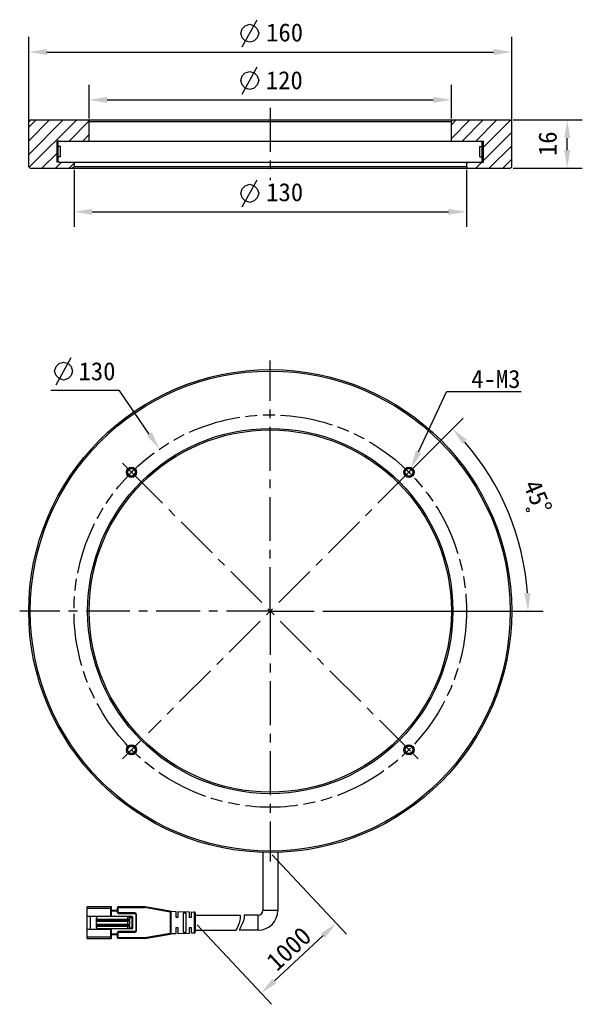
# Model space of a CAD drawing. Header units: millimetres. Extents: x 646 to 739, y 97 to 260.
import ezdxf

# ---------------------------------------------------------------- set-up
doc = ezdxf.new("R2010")
doc.units = ezdxf.units.MM
doc.header["$LTSCALE"] = 19.36
doc.header["$PDMODE"] = 3
doc.header["$PDSIZE"] = 8
doc.linetypes.add('CENTER', pattern=[0.6, 0.375, -0.075, 0.075, -0.075])
doc.linetypes.add('PHANTOM', pattern=[0.8, 0.45, -0.05, 0.1, -0.05, 0.1, -0.05])
doc.layers.get('0').update_dxf_attribs({"linetype": 'CONTINUOUS'})
doc.layers.get('Defpoints').update_dxf_attribs({"linetype": 'CONTINUOUS'})
for name, color, linetype in [('00_COMPONENTS', 7, 'CONTINUOUS'), ('03_ALL_AXES', 7, 'CONTINUOUS'), ('07_ALL_HOLES', 7, 'CONTINUOUS'), ('50_ALL_DETAILS', 7, 'CONTINUOUS'), ('51__DRAFT_DIMS', 7, 'CONTINUOUS')]:
    doc.layers.add(name, color=color, linetype=linetype)
doc.styles.get("Standard").update_dxf_attribs({"font": 'simfang.ttf'})
doc.dimstyles.new('DIMSTYLE_1', dxfattribs={"dimtxt": 3, "dimasz": 3, "dimexe": 2.5, "dimexo": 0.5, "dimgap": 0.75, "dimtad": 1, "dimlfac": 2, "dimdsep": 46, "dimtxsty": 'STANDARD', "dimblk": '_FILLED', "dimblk1": '_FILLED', "dimblk2": '_FILLED', "dimcen": 0.09, "dimclrt": 3, "dimazin": 2, "dimtp": 0.5, "dimtm": 0.5, "dimtfac": 1, "dimtofl": 0, "dimtmove": 0, "dimatfit": 3, "dimldrblk": '_FILLED', "dimfxl": 1, "dimtolj": 1, "dimarcsym": 0})
doc.dimstyles.new('DIMSTYLE_2', dxfattribs={"dimtxt": 3, "dimasz": 3, "dimexe": 2.5, "dimexo": 0.5, "dimgap": 0.75, "dimtad": 1, "dimlfac": 2, "dimdsep": 46, "dimtxsty": 'STANDARD', "dimblk": '_FILLED', "dimblk1": '_FILLED', "dimblk2": '_FILLED', "dimcen": 0.09, "dimclrt": 3, "dimazin": 2, "dimtp": 0.3, "dimtm": 0.3, "dimtfac": 1, "dimtofl": 0, "dimtmove": 0, "dimatfit": 3, "dimldrblk": '_FILLED', "dimfxl": 1, "dimtolj": 1, "dimarcsym": 0})
doc.dimstyles.new('DIMSTYLE_3', dxfattribs={"dimtxt": 3, "dimasz": 3, "dimexe": 2.5, "dimexo": 0.5, "dimgap": 0.75, "dimtad": 1, "dimlfac": 2, "dimdsep": 46, "dimtxsty": 'STANDARD', "dimblk": '_FILLED', "dimblk1": '_FILLED', "dimblk2": '_FILLED', "dimcen": 0.09, "dimclrt": 3, "dimazin": 2, "dimtp": 0.2, "dimtm": 0.2, "dimtfac": 1, "dimtofl": 0, "dimtmove": 0, "dimatfit": 3, "dimldrblk": '_FILLED', "dimfxl": 1, "dimtolj": 1, "dimarcsym": 0})
doc.dimstyles.new('DIMSTYLE_4', dxfattribs={"dimtxt": 3, "dimasz": 3, "dimexe": 2.5, "dimexo": 0.5, "dimtad": 1, "dimlfac": 2, "dimdsep": 46, "dimtxsty": 'STANDARD', "dimblk": '_FILLED', "dimblk1": '_FILLED', "dimblk2": '_FILLED', "dimcen": 0.09, "dimclrt": 3, "dimazin": 2, "dimtp": 0.1, "dimtm": 0.1, "dimtfac": 1, "dimtofl": 0, "dimtmove": 0, "dimatfit": 1, "dimldrblk": '_FILLED', "dimfxl": 1, "dimtolj": 1, "dimarcsym": 0})
doc.dimstyles.new('DIMSTYLE_5', dxfattribs={"dimtxt": 3, "dimasz": 3, "dimexe": 2.5, "dimexo": 0.5, "dimgap": 3, "dimtad": 1, "dimdec": 1, "dimlfac": 2, "dimdsep": 46, "dimtxsty": 'STANDARD', "dimblk": '_FILLED', "dimblk1": '_FILLED', "dimblk2": '_FILLED', "dimcen": 0.09, "dimclrt": 3, "dimazin": 2, "dimtp": 0.5, "dimtm": 0.5, "dimtfac": 1, "dimtdec": -1, "dimtofl": 0, "dimtmove": 0, "dimatfit": 3, "dimldrblk": '_FILLED', "dimfxl": 1, "dimtolj": 1, "dimarcsym": 0})
doc.dimstyles.new('DIMSTYLE_6', dxfattribs={"dimtxt": 3, "dimasz": 3, "dimexe": 2.5, "dimexo": 0.5, "dimtad": 1, "dimlfac": 2, "dimdsep": 46, "dimtxsty": 'STANDARD', "dimblk": '_FILLED', "dimblk1": '_FILLED', "dimblk2": '_FILLED', "dimcen": 0.09, "dimclrt": 3, "dimazin": 2, "dimtp": 0.01, "dimtm": 0.01, "dimtfac": 1, "dimtofl": 0, "dimtmove": 0, "dimatfit": 1, "dimldrblk": '_FILLED', "dimfxl": 1, "dimtolj": 1, "dimarcsym": 0})

# ---------------------------------------------------------------- blocks, each defined once
blk = doc.blocks.new('_FILLED')
at = {"color": 0, "linetype": 'ByBlock'}
blk.add_solid([(0, 0), (-1, 0.167), (-1, -0.167)], dxfattribs=at)
blk = doc.blocks.new('*D148')
at = {"layer": '51__DRAFT_DIMS', "color": 0, "lineweight": -2}
for p, q in [((647.41, 242.87), (647.41, 257.12)), ((727.41, 242.87), (727.41, 257.12)), ((650.41, 254.62), (724.41, 254.62))]:
    blk.add_line(p, q, dxfattribs=at)
at = {"layer": 'Defpoints', "color": 0}
for p in [(727.41, 254.62), (647.41, 242.37), (727.41, 242.37)]:
    blk.add_point(p, dxfattribs=at)
at = {"layer": '51__DRAFT_DIMS', "color": 0, "linetype": 'ByBlock', "lineweight": -2, "xscale": 3, "yscale": 3, "zscale": 3, "rotation": 180}
blk.add_blockref('_FILLED', (647.41, 254.62), dxfattribs=at)
at = {"layer": '51__DRAFT_DIMS', "color": 0, "linetype": 'ByBlock', "lineweight": -2, "xscale": 3, "yscale": 3, "zscale": 3}
blk.add_blockref('_FILLED', (727.41, 254.62), dxfattribs=at)
at = {"layer": '51__DRAFT_DIMS', "color": 3, "insert": (689.79, 259.37), "char_height": 3, "attachment_point": 2, "line_spacing_factor": 0.9}
blk.add_mtext('\\A1;160{}{{\\H0.7x;}{}}', dxfattribs=at)
blk = doc.blocks.new('*D147')
at = {"layer": '51__DRAFT_DIMS', "color": 0, "lineweight": -2}
for p, q in [((657.41, 243.62), (657.41, 249.2)), ((717.41, 243.62), (717.41, 249.2)), ((660.41, 246.7), (714.41, 246.7))]:
    blk.add_line(p, q, dxfattribs=at)
at = {"layer": 'Defpoints', "color": 0}
for p in [(717.41, 246.7), (657.41, 243.12), (717.41, 243.12)]:
    blk.add_point(p, dxfattribs=at)
at = {"layer": '51__DRAFT_DIMS', "color": 0, "linetype": 'ByBlock', "lineweight": -2, "xscale": 3, "yscale": 3, "zscale": 3, "rotation": 180}
blk.add_blockref('_FILLED', (657.41, 246.7), dxfattribs=at)
at = {"layer": '51__DRAFT_DIMS', "color": 0, "linetype": 'ByBlock', "lineweight": -2, "xscale": 3, "yscale": 3, "zscale": 3}
blk.add_blockref('_FILLED', (717.41, 246.7), dxfattribs=at)
at = {"layer": '51__DRAFT_DIMS', "color": 3, "insert": (689.74, 251.45), "char_height": 3, "attachment_point": 2, "line_spacing_factor": 0.9}
blk.add_mtext('\\A1;120{}{{\\H0.7x;}{}}', dxfattribs=at)
blk = doc.blocks.new('*D145')
at = {"layer": '51__DRAFT_DIMS', "color": 0, "lineweight": -2}
for p, q in [((654.91, 235.12), (654.91, 225.66)), ((719.91, 235.12), (719.91, 225.66)), ((657.91, 228.16), (716.91, 228.16))]:
    blk.add_line(p, q, dxfattribs=at)
at = {"layer": 'Defpoints', "color": 0}
for p in [(654.91, 235.62), (719.91, 235.62), (719.91, 228.16)]:
    blk.add_point(p, dxfattribs=at)
at = {"layer": '51__DRAFT_DIMS', "color": 0, "linetype": 'ByBlock', "lineweight": -2, "xscale": 3, "yscale": 3, "zscale": 3, "rotation": 180}
blk.add_blockref('_FILLED', (654.91, 228.16), dxfattribs=at)
at = {"layer": '51__DRAFT_DIMS', "color": 0, "linetype": 'ByBlock', "lineweight": -2, "xscale": 3, "yscale": 3, "zscale": 3}
blk.add_blockref('_FILLED', (719.91, 228.16), dxfattribs=at)
at = {"layer": '51__DRAFT_DIMS', "color": 3, "insert": (689.8, 232.91), "char_height": 3, "attachment_point": 2, "line_spacing_factor": 0.9}
blk.add_mtext('\\A1;130{}{{\\H0.7x;}{}}', dxfattribs=at)
blk = doc.blocks.new('*D92')
at = {"layer": '51__DRAFT_DIMS', "color": 0, "lineweight": -2}
for p, q in [((727.66, 243.37), (739.1, 243.37)), ((736.6, 238.37), (736.6, 240.37)), ((727.66, 235.37), (739.1, 235.37))]:
    blk.add_line(p, q, dxfattribs=at)
at = {"layer": 'Defpoints', "color": 0}
for p in [(727.16, 243.37), (736.6, 243.37), (727.16, 235.37)]:
    blk.add_point(p, dxfattribs=at)
at = {"layer": '51__DRAFT_DIMS', "color": 0, "linetype": 'ByBlock', "lineweight": -2, "xscale": 3, "yscale": 3, "zscale": 3}
for p, rotation in [((736.6, 243.37), 90), ((736.6, 235.37), 270)]:
    blk.add_blockref('_FILLED', p, dxfattribs=dict(at, rotation=rotation))
at = {"layer": '51__DRAFT_DIMS', "color": 3, "insert": (731.85, 239.43), "char_height": 3, "attachment_point": 2, "rotation": 90, "line_spacing_factor": 0.9}
blk.add_mtext('\\A1;16', dxfattribs=at)
blk = doc.blocks.new('*D93')
at = {"layer": '51__DRAFT_DIMS', "color": 0, "lineweight": -2}
for p, q in [((710.75, 185.36), (719.37, 193.99)), ((697.5, 162.02), (732.61, 162.02))]:
    blk.add_line(p, q, dxfattribs=at)
blk.add_arc((687.41, 162.02), 42.7, 4.0263, 40.9737, dxfattribs=at)
at = {"layer": 'Defpoints', "color": 0}
for p in [(710.09, 184.7), (710.39, 185.01), (728.66, 173.08), (696.58, 162.02), (697, 162.02)]:
    blk.add_point(p, dxfattribs=at)
at = {"layer": '51__DRAFT_DIMS', "color": 0, "linetype": 'ByBlock', "lineweight": -2, "xscale": 3, "yscale": 3, "zscale": 3}
for p, rotation in [((717.6, 192.22), 132.9868483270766), ((730.11, 162.02), 272.013151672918)]:
    blk.add_blockref('_FILLED', p, dxfattribs=dict(at, rotation=rotation))
at = {"layer": '51__DRAFT_DIMS', "color": 3, "insert": (733.11, 181.55), "char_height": 3, "attachment_point": 2, "rotation": 293.1373, "line_spacing_factor": 0.9}
blk.add_mtext('\\A1;45%%d', dxfattribs=at)
blk = doc.blocks.new('*D146')
at = {"color": 0, "lineweight": -2}
for p in [(651.05, 198.63), (667.38, 191.34)]:
    blk.add_line(p, (662.4, 198.63), dxfattribs=at)
at = {"color": 0}
for p, q in [((687.32, 162.02), (687.5, 162.02)), ((687.41, 161.93), (687.41, 162.11))]:
    blk.add_line(p, q, dxfattribs=at)
at = {"layer": 'Defpoints', "color": 0}
for p in [(669.08, 188.86), (705.75, 135.19)]:
    blk.add_point(p, dxfattribs=at)
at = {"color": 0, "linetype": 'ByBlock', "lineweight": -2, "xscale": 3, "yscale": 3, "zscale": 3, "rotation": 304.3419480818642}
blk.add_blockref('_FILLED', (669.08, 188.86), dxfattribs=at)
at = {"color": 3, "insert": (661.78, 203.25), "char_height": 3, "attachment_point": 3, "line_spacing_factor": 0.9}
blk.add_mtext('\\A1;  130{}{{\\H0.7x;}{}}', dxfattribs=at)
blk = doc.blocks.new('*D151')
at = {"layer": '51__DRAFT_DIMS', "color": 0, "lineweight": -2}
for p in [(711.98, 188.4), (728.96, 198.31)]:
    blk.add_line(p, (716.63, 198.31), dxfattribs=at)
at = {"layer": '51__DRAFT_DIMS', "color": 0}
for p, q in [((710.3, 185.01), (710.48, 185.01)), ((710.39, 184.92), (710.39, 185.1))]:
    blk.add_line(p, q, dxfattribs=at)
at = {"layer": 'Defpoints', "color": 0}
for p in [(710.07, 184.33), (710.71, 185.68)]:
    blk.add_point(p, dxfattribs=at)
at = {"layer": '51__DRAFT_DIMS', "color": 0, "linetype": 'ByBlock', "lineweight": -2, "xscale": 3, "yscale": 3, "zscale": 3, "rotation": 244.8713886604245}
blk.add_blockref('_FILLED', (710.71, 185.68), dxfattribs=at)
at = {"layer": '51__DRAFT_DIMS', "color": 3, "insert": (724.78, 200.45), "char_height": 3, "attachment_point": 5}
blk.add_mtext('\\A1;4-M3{}{{\\H0.7x;}{}}', dxfattribs=at)
blk = doc.blocks.new('*D96')
at = {"layer": '51__DRAFT_DIMS', "color": 0, "lineweight": -2}
for p, q in [((687.75, 121.66), (700.04, 108.49)), ((675.32, 110.06), (687.61, 96.89)), ((688.1, 100.76), (696.15, 108.27))]:
    blk.add_line(p, q, dxfattribs=at)
at = {"layer": 'Defpoints', "color": 0}
for p in [(687.41, 122.02), (674.98, 110.42), (698.34, 110.32)]:
    blk.add_point(p, dxfattribs=at)
at = {"layer": '51__DRAFT_DIMS', "color": 0, "linetype": 'ByBlock', "lineweight": -2, "xscale": 3, "yscale": 3, "zscale": 3}
for p, rotation in [((698.34, 110.32), 43.0300436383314), ((685.91, 98.72), 223.0300436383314)]:
    blk.add_blockref('_FILLED', p, dxfattribs=dict(at, rotation=rotation))
at = {"layer": '51__DRAFT_DIMS', "color": 3, "insert": (690.49, 106.09), "char_height": 3, "attachment_point": 5, "rotation": 43.03}
blk.add_mtext('\\A1;1000{}{{\\H0.7x;}{}}', dxfattribs=at)

msp = doc.modelspace()

# ---------------------------------------------------------------- hatches: boundary and pattern name
h = msp.add_hatch()
h.set_pattern_fill('ANSI31', color=256, scale=0.5)
h.set_pattern_definition([(45, (601.787, 115.7176), (-1.122532, 1.122532), [])])
h.paths.add_polyline_path([(652.110933, 236.371322), (652.110933, 239.871322), (652.310933, 239.871322), (652.510933, 239.871322), (657.410933, 239.871322), (657.410933, 243.121322), (657.160933, 243.371322), (647.660933, 243.371322), (647.410933, 243.121322), (647.410933, 235.621322), (647.660933, 235.371322), (654.660933, 235.371322), (654.910933, 235.621322), (654.910933, 236.371322), (652.510933, 236.371322), (652.310933, 236.371322)])
h.paths.add_polyline_path([(717.410933, 243.121322), (717.410933, 239.871322), (722.310933, 239.871322), (722.510933, 239.871322), (722.710933, 239.871322), (722.710933, 236.371322), (722.510933, 236.371322), (722.310933, 236.371322), (719.910933, 236.371322), (719.910933, 235.621322), (720.160933, 235.371322), (727.160933, 235.371322), (727.410933, 235.621322), (727.410933, 243.121322), (727.160933, 243.371322), (717.660933, 243.371322)])

# ---------------------------------------------------------------- linework, layer by layer
for p, q in [((652.310933, 239.871322), (652.110933, 239.871322)), ((652.510933, 239.871322), (652.310933, 239.871322)), ((722.310933, 239.871322), (722.510933, 239.871322)), ((722.510933, 239.871322), (722.710933, 239.871322)), ((652.688433, 238.996322), (652.310933, 238.996322)), ((722.133432, 238.996322), (722.510933, 238.996322)), ((652.688433, 237.246322), (652.310933, 237.246322)), ((722.133432, 237.246322), (722.510933, 237.246322)), ((652.310933, 236.371322), (652.110933, 236.371322)), ((652.510933, 236.371322), (652.310933, 236.371322)), ((722.310933, 236.371322), (722.510933, 236.371322)), ((722.510933, 236.371322), (722.710933, 236.371322))]:
    msp.add_line(p, q)
at = {"layer": '00_COMPONENTS', "color": 7}
for p, q in [((647.660933, 243.371322), (647.410933, 243.121322)), ((647.410933, 235.621322), (647.410933, 243.121322)), ((647.660933, 243.371322), (727.160933, 243.371322)), ((657.410933, 243.121322), (657.160933, 243.371322)), ((657.410933, 239.871322), (657.410933, 243.121322)), ((657.410933, 243.121322), (717.410933, 243.121322)), ((717.410933, 243.121322), (717.660933, 243.371322)), ((717.410933, 239.871322), (717.410933, 243.121322)), ((727.160933, 243.371322), (727.410933, 243.121322)), ((727.410933, 235.621322), (727.410933, 243.121322)), ((652.110933, 236.371322), (652.110933, 239.871322)), ((652.310933, 236.371322), (652.310933, 239.871322)), ((652.510933, 239.871322), (722.310933, 239.871322)), ((722.510933, 236.371322), (722.510933, 239.871322)), ((722.710933, 236.371322), (722.710933, 239.871322)), ((652.688433, 237.246322), (652.688433, 238.996322)), ((722.133432, 237.246322), (722.133432, 238.996322)), ((647.660933, 235.371322), (647.410933, 235.621322)), ((647.660933, 235.371322), (727.160933, 235.371322)), ((652.510933, 236.371322), (722.310933, 236.371322)), ((654.910933, 235.621322), (654.660933, 235.371322)), ((654.910933, 236.371322), (654.910933, 235.621322)), ((719.910933, 235.621322), (654.910933, 235.621322)), ((719.910933, 236.371322), (719.910933, 235.621322)), ((719.910933, 235.621322), (720.160933, 235.371322)), ((727.160933, 235.371322), (727.410933, 235.621322)), ((686.160933, 122.046308), (686.160933, 112.421075)), ((688.660933, 122.045529), (688.660933, 112.421075)), ((657.08106, 107.796075), (657.08106, 113.046075)), ((661.03106, 113.046075), (657.08106, 113.046075)), ((661.13106, 111.483575), (661.13106, 112.946075)), ((662.13106, 112.071075), (662.13106, 112.946075)), ((666.618224, 113.046075), (662.23106, 113.046075)), ((670.856545, 112.317543), (666.643721, 113.043892)), ((657.08106, 111.483575), (661.13106, 111.483575)), ((657.58106, 111.483575), (657.58106, 109.358575)), ((658.63106, 109.671075), (658.63106, 111.171075)), ((658.63106, 110.996075), (663.98106, 110.996075)), ((664.53106, 111.421075), (658.88106, 111.421075)), ((660.58106, 111.421075), (660.58106, 111.483575)), ((662.13106, 112.421075), (661.13106, 112.421075)), ((662.28106, 111.921075), (664.98106, 111.921075)), ((663.83106, 111.421075), (663.831061, 111.412496)), ((663.83106, 110.996075), (663.83106, 111.412496)), ((664.13106, 110.946075), (664.13106, 111.271075)), ((664.63106, 109.521075), (664.63106, 111.321075)), ((665.13106, 111.771075), (665.13106, 109.071075)), ((670.908229, 112.298351), (671.781062, 112.271074)), ((670.98106, 108.672424), (670.98106, 112.169729)), ((671.78106, 112.271074), (671.78106, 111.296139)), ((671.781064, 111.296075), (672.181063, 111.296075)), ((672.18106, 111.296075), (672.18106, 112.258575)), ((672.18106, 112.258575), (673.981062, 112.202325)), ((672.98106, 112.008304), (672.98106, 108.833845)), ((673.481064, 111.990436), (672.981064, 112.008304)), ((673.48106, 108.851637), (673.48106, 111.990436)), ((673.98106, 112.202324), (673.98106, 111.296144)), ((673.981065, 111.296075), (674.380868, 111.296075)), ((674.380865, 111.296075), (674.380865, 112.189831)), ((674.380865, 112.189831), (674.835746, 112.175616)), ((674.98106, 112.025753), (674.98106, 108.816396)), ((674.98106, 111.671075), (682.426652, 111.671075)), ((685.410933, 111.671075), (683.093683, 111.671075)), ((657.08106, 109.358575), (661.13106, 109.358575)), ((658.63106, 110.671075), (663.98106, 110.671075)), ((658.63106, 110.171075), (663.98106, 110.171075)), ((658.63106, 109.846075), (663.98106, 109.846075)), ((658.88106, 109.421075), (664.53106, 109.421075)), ((660.58106, 109.358575), (660.58106, 109.421075)), ((661.13106, 107.896075), (661.13106, 109.358575)), ((663.83106, 110.171075), (663.83106, 110.671075)), ((663.83106, 109.421075), (663.83106, 109.846075)), ((664.13106, 110.121075), (664.13106, 110.721075)), ((664.13106, 109.571075), (664.13106, 109.896075)), ((671.78106, 109.546075), (671.78106, 108.571075)), ((672.181064, 109.546075), (671.781066, 109.546075)), ((672.18106, 108.583575), (672.18106, 109.54601)), ((673.98106, 109.546074), (673.98106, 108.639825)), ((674.380869, 109.546075), (673.981063, 109.546075)), ((674.380865, 108.652319), (674.380865, 109.546005)), ((657.08106, 107.796075), (661.03106, 107.796075)), ((662.13106, 108.421075), (661.13106, 108.421075)), ((662.13106, 107.896075), (662.13106, 108.771075)), ((666.618213, 107.796075), (662.23106, 107.796075)), ((664.98106, 108.921075), (662.28106, 108.921075)), ((666.64371, 107.798256), (670.856547, 108.524607)), ((671.78106, 108.571075), (670.908243, 108.543799)), ((673.98106, 108.639825), (672.181062, 108.583575)), ((672.981064, 108.833845), (673.481065, 108.851637)), ((674.835746, 108.666533), (674.380867, 108.652319)), ((674.98106, 109.171075), (681.766327, 109.171075)), ((685.410933, 109.171075), (682.237869, 109.171075))]:
    msp.add_line(p, q, dxfattribs=at)
at = {"layer": '00_COMPONENTS', "color": 4}
for p, q in [((657.08106, 112.796075), (661.13106, 112.796075)), ((661.03106, 111.483575), (661.03106, 113.046075)), ((662.13106, 112.896075), (666.618224, 112.896075)), ((662.23106, 112.071075), (662.23106, 113.046075)), ((666.618224, 113.046075), (666.618224, 112.896075)), ((666.618224, 112.896075), (666.643721, 113.043892)), ((670.83106, 112.169723), (666.618224, 112.896075)), ((658.63106, 110.946075), (664.13106, 110.946075)), ((662.13106, 112.321075), (661.13106, 112.321075)), ((662.13106, 112.071075), (662.23106, 112.071075)), ((662.28106, 112.021075), (662.28106, 111.921075)), ((664.98106, 112.021075), (662.28106, 112.021075)), ((664.13106, 111.271075), (664.63106, 111.271075)), ((664.53106, 109.421075), (664.53106, 111.421075)), ((664.98106, 112.021075), (664.98106, 111.921075)), ((665.23106, 111.771075), (665.13106, 111.771075)), ((665.23106, 109.071075), (665.23106, 111.771075)), ((670.856546, 112.317543), (670.83106, 112.169723)), ((670.83106, 112.169723), (670.98106, 112.169726)), ((670.83106, 112.169723), (670.83106, 108.672426)), ((674.835746, 112.175616), (674.835746, 108.666533)), ((685.410933, 109.171075), (685.410933, 111.671075)), ((688.660933, 112.421075), (686.160933, 112.421075)), ((664.13106, 110.721075), (658.63106, 110.721075)), ((658.63106, 110.121075), (664.13106, 110.121075)), ((664.13106, 109.896075), (658.63106, 109.896075)), ((661.03106, 107.796075), (661.03106, 109.358575)), ((664.13106, 109.571075), (664.63106, 109.571075)), ((657.08106, 108.046075), (661.13106, 108.046075)), ((662.13106, 108.521075), (661.13106, 108.521075)), ((662.23106, 108.771075), (662.13106, 108.771075)), ((662.13106, 107.946075), (666.618224, 107.946075)), ((662.23106, 107.796075), (662.23106, 108.771075)), ((662.28106, 108.921075), (662.28106, 108.821075)), ((662.28106, 108.821075), (664.98106, 108.821075)), ((664.98106, 108.821075), (664.98106, 108.921075)), ((665.23106, 109.071075), (665.13106, 109.071075)), ((666.61822, 107.871033), (666.618213, 107.796075)), ((666.618224, 107.946075), (666.61822, 107.871033)), ((666.618224, 107.946075), (670.83106, 108.672426)), ((666.64371, 107.798256), (666.618224, 107.946075)), ((670.83106, 108.672426), (670.856547, 108.524607)), ((670.98106, 108.672426), (670.83106, 108.672426))]:
    msp.add_line(p, q, dxfattribs=at)
at = {"layer": '00_COMPONENTS', "color": 7}
for centre, radius in [((687.410933, 162.024309), 40), ((687.410933, 162.024309), 39.75), ((687.410933, 162.024309), 30.25), ((687.410933, 162.024309), 30), ((664.429962, 185.00528), 0.85), ((664.429962, 185.00528), 0.625), ((710.391903, 185.00528), 0.85), ((710.391903, 185.00528), 0.625), ((664.429962, 139.043339), 0.85), ((664.429962, 139.043339), 0.625), ((710.391903, 139.043339), 0.85), ((710.391903, 139.043339), 0.625)]:
    msp.add_circle(centre, radius, dxfattribs=at)
at = {"layer": '00_COMPONENTS', "color": 4}
for centre, radius, start, end in [((664.429962, 185.00528), 0.75, 255, 195), ((710.391903, 185.00528), 0.75, 255, 195), ((664.429962, 139.043339), 0.75, 255, 195), ((710.391903, 139.043339), 0.75, 255, 195), ((662.28106, 112.071075), 0.05, 180, 270), ((664.98106, 111.771075), 0.249997, 0, 89.99999974), ((662.28106, 108.771075), 0.05, 90, 180), ((664.98106, 109.071075), 0.249997, 270, 0)]:
    msp.add_arc(centre, radius, start, end, dxfattribs=at)
at = {"layer": '00_COMPONENTS', "color": 7}
for centre, radius, start, end in [((661.03106, 112.946075), 0.1, 359.9998736, 89.99999917), ((662.23106, 112.946075), 0.1, 90, 180), ((666.618224, 112.896075), 0.15, 80.20902508, 90.00010312), ((658.88106, 111.171075), 0.25, 90, 180), ((662.28106, 112.071075), 0.15, 180.00000121, 269.99999934), ((663.700913, 110.306438), 1.113689, 81.70529659, 83.28898453), ((664.53106, 111.321075), 0.1, 0, 89.99999918), ((664.98106, 111.771075), 0.15, 0, 89.99999992), ((670.83106, 112.169723), 0.15, 0.00621551, 80.21766279), ((674.83106, 112.025689), 0.15, 0.05271263, 88.20995077), ((685.410933, 112.421075), 3.25, 270, 0), ((685.410933, 112.421075), 0.75, 270, 0), ((658.88106, 109.671075), 0.25, 180, 269.99999967), ((664.53106, 109.521075), 0.1, 270.00000011, 0), ((661.03106, 107.896075), 0.1, 270.00000009, 0.0001264), ((662.28106, 108.771075), 0.15, 90.00000098, 179.99999879), ((662.23106, 107.896075), 0.1, 180, 270), ((664.98106, 109.071075), 0.15, 270.00000082, 0), ((666.618224, 107.946075), 0.15, 269.99143211, 279.78251015), ((670.83106, 108.672426), 0.15, 279.78678776, 359.99999879), ((674.83106, 108.81646), 0.15, 271.79004923, 359.94728737)]:
    msp.add_arc(centre, radius, start, end, dxfattribs=at)
for centre, start_param, end_param in [((663.98106, 110.946075), 0.0000000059, 1.5707963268), ((663.98106, 110.721075), -1.570796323, 0), ((663.98106, 110.121075), 0, 1.5707963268), ((663.98106, 109.896075), -1.570796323, 0)]:
    msp.add_ellipse(centre, major_axis=(0.15, 0), ratio=0.3333333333, start_param=start_param, end_param=end_param, dxfattribs=at)
for points, knots in [([(663.861579, 111.408476), (663.887669, 111.404668), (663.939644, 111.395128), (664.003353, 111.377038), (664.05239, 111.356663), (664.087378, 111.337115), (664.113488, 111.31509), (664.128042, 111.291796), (664.13106, 111.277969), (664.13106, 111.271075)], [0, 0, 0, 0, 0.2475032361, 0.4955089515, 0.6199994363, 0.7450559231, 0.871163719, 0.9352842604, 1, 1, 1, 1]), ([(681.766327, 109.171075), (682.053212, 109.706609), (682.504331, 110.572514), (682.510217, 111.394695), (682.426652, 111.671075)], [0, 0, 0, 0, 0.6486715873, 1, 1, 1, 1]), ([(683.093683, 111.671075), (683.126429, 111.466922), (683.072468, 110.656959), (682.55623, 109.766157), (682.237869, 109.171075)], [0, 0, 0, 0, 0.2650438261, 1, 1, 1, 1]), ([(664.13106, 109.571075), (664.13106, 109.563522), (664.1274, 109.548378), (664.1146, 109.529633), (664.09838, 109.514281), (664.074398, 109.497256), (664.041807, 109.480519), (663.987438, 109.459853), (663.91704, 109.441956), (663.859782, 109.433038), (663.831061, 109.429653)], [0, 0, 0, 0, 0.0646602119, 0.1286938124, 0.1920574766, 0.2549725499, 0.3799418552, 0.504393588, 0.752416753, 1, 1, 1, 1])]:
    msp.add_open_spline(points, degree=3, knots=knots, dxfattribs=at)
at = {"layer": '03_ALL_AXES', "color": 1, "linetype": 'CENTER'}
for p, q in [((687.410933, 245.371322), (687.410933, 233.371322)), ((687.410933, 162.024309), (687.410933, 203.524309)), ((687.410933, 162.024309), (645.910933, 162.024309)), ((687.410933, 162.024309), (687.410933, 120.524309)), ((687.410933, 162.024309), (728.910933, 162.024309))]:
    msp.add_line(p, q, dxfattribs=at)
at = {"layer": '07_ALL_HOLES', "color": 1, "linetype": 'CENTER'}
for p, q in [((664.429962, 185.00528), (662.92736, 186.507882)), ((710.391903, 185.00528), (711.894505, 186.507882)), ((664.429962, 185.00528), (711.125211, 138.310031)), ((710.391903, 185.00528), (667.266844, 141.88022)), ((664.429962, 139.043339), (665.932564, 140.545941)), ((664.429962, 139.043339), (662.92736, 137.540737)), ((711.125211, 138.310031), (711.894505, 137.540737))]:
    msp.add_line(p, q, dxfattribs=at)
at = {"layer": '07_ALL_HOLES', "color": 1, "linetype": 'PHANTOM'}
msp.add_circle((687.410933, 162.024309), 32.5, dxfattribs=at)
at = {"layer": '50_ALL_DETAILS', "color": 7}
msp.add_line((687.419477, 122.27431), (687.385367, 122.024317), dxfattribs=at)
at = {"layer": '51__DRAFT_DIMS', "color": 3}
for p, q in [((682.762823, 255.476753), (685.262815, 259.976757)), ((682.762823, 247.660965), (685.262815, 252.160968)), ((682.762823, 228.969719), (685.262815, 233.469722)), ((651.930143, 199.51904), (654.430135, 204.019044))]:
    msp.add_line(p, q, dxfattribs=at)
for points in [[(682.51282, 257.726742), (682.762823, 258.476739), (683.262816, 258.976745), (684.012812, 259.226735), (684.762821, 258.976745), (685.262815, 258.476739), (685.512818, 257.726742), (685.262815, 256.976746), (684.762821, 256.47674), (684.012812, 256.22675), (683.262816, 256.47674), (682.762823, 256.976746), (682.51282, 257.726742)], [(682.51282, 249.910954), (682.762823, 250.66095), (683.262816, 251.160956), (684.012812, 251.410946), (684.762821, 251.160956), (685.262815, 250.66095), (685.512818, 249.910954), (685.262815, 249.160957), (684.762821, 248.660951), (684.012812, 248.410961), (683.262816, 248.660951), (682.762823, 249.160957), (682.51282, 249.910954)], [(682.51282, 231.219708), (682.762823, 231.969704), (683.262816, 232.46971), (684.012812, 232.7197), (684.762821, 232.46971), (685.262815, 231.969704), (685.512818, 231.219708), (685.262815, 230.469711), (684.762821, 229.969705), (684.012812, 229.719715), (683.262816, 229.969705), (682.762823, 230.469711), (682.51282, 231.219708)], [(651.68014, 201.769029), (651.930143, 202.519025), (652.430136, 203.019032), (653.180133, 203.269022), (653.930142, 203.019032), (654.430135, 202.519025), (654.680138, 201.769029), (654.430135, 201.019033), (653.930142, 200.519027), (653.180133, 200.269036), (652.430136, 200.519027), (651.930143, 201.019033), (651.68014, 201.769029)], [(730.093302, 179.052801), (729.862332, 178.957132), (729.794682, 178.793806), (729.890351, 178.562837), (730.05367, 178.495187), (730.284639, 178.590862), (730.35229, 178.754181), (730.256621, 178.985151), (730.093302, 179.052801)]]:
    msp.add_lwpolyline(points, dxfattribs=at)
at = {"layer": '51__DRAFT_DIMS', "color": 4}
msp.add_arc((710.391903, 185.00528), 0.75, 45, 89.73044492, dxfattribs=at)

# ---------------------------------------------------------------- dimensions: what is measured, and where the dimension line sits
at = {"color": 4}
dim = msp.add_diameter_dim_2p(p1=(705.745181, 135.189531), p2=(669.076684, 188.859088), text='  130{}{{\\H0.7x;}{}}', dimstyle='DIMSTYLE_6', override={"dimtoh": 1, "dimlfac": 1, "dimpost": '<>', "dimtix": 0, "dimtofl": 0, "dimtmove": 0, "dimatfit": 3}, dxfattribs=at)
dim.commit()
dim.dimension.update_dxf_attribs({"geometry": '*D146', "text_midpoint": (656.412117, 198.627222), "dimtype": 163})
at = {"layer": '51__DRAFT_DIMS', "color": 4}
for base, p1, p2, dimstyle, picture, middle in [((727.410933, 254.616877), (647.410933, 242.371322), (727.410933, 242.371322), 'DIMSTYLE_1', '*D148', (689.792219, 254.616877)), ((717.410933, 246.700758), (657.410933, 243.121322), (717.410933, 243.121322), 'DIMSTYLE_2', '*D147', (689.743749, 246.700758)), ((719.910933, 228.16087), (654.910933, 235.621322), (719.910933, 235.621322), 'DIMSTYLE_1', '*D145', (689.803579, 228.16087))]:
    dim = msp.add_linear_dim(base=base, p1=p1, p2=p2, text='<>{}{{\\H0.7x;}{}}', dimstyle=dimstyle, override={"dimdec": 4, "dimlfac": 2}, dxfattribs=at)
    dim.commit()
    dim.dimension.update_dxf_attribs({"geometry": picture, "text_midpoint": middle, "dimtype": 160})
dim = msp.add_linear_dim(base=(736.59957, 243.371322), p1=(727.160933, 235.371322), p2=(727.160933, 243.371322), angle=90, dimstyle='DIMSTYLE_3', dxfattribs=at)
dim.commit()
dim.dimension.update_dxf_attribs({"geometry": '*D92', "text_midpoint": (736.59957, 239.428454), "dimtype": 160})
dim = msp.add_diameter_dim_2p(p1=(710.073414, 184.326262), p2=(710.710392, 185.684297), text='4-M3{}{{\\H0.7x;}{}}', dimstyle='DIMSTYLE_4', override={"dimtoh": 1, "dimlfac": 1, "dimpost": '<>', "dimtxsty": 'STANDARD', "dimtix": 0, "dimtofl": 0, "dimtmove": 0, "dimatfit": 3}, dxfattribs=at)
dim.commit()
dim.dimension.update_dxf_attribs({"geometry": '*D151', "text_midpoint": (724.781822, 198.30726), "dimtype": 163})
dim = msp.add_angular_dim_2l(base=(728.655859, 173.075854), line1=((696.577293, 162.024309), (697.004292, 162.024309)), line2=((710.089969, 184.703346), (710.391903, 185.00528)), dimstyle='DIMSTYLE_5', dxfattribs=at)
dim.commit()
dim.dimension.update_dxf_attribs({"geometry": '*D93', "text_midpoint": (726.676294, 178.802629), "dimtype": 162})
dim = msp.add_linear_dim(base=(698.338365, 110.318385), p1=(674.98106, 110.421075), p2=(687.410933, 122.024309), angle=43.03004364, text='1000{}{{\\H0.7x;}{}}', dimstyle='DIMSTYLE_3', override={"dimdec": 4, "dimtxsty": 'STANDARD'}, dxfattribs=at)
dim.commit()
dim.dimension.update_dxf_attribs({"geometry": '*D96', "text_midpoint": (692.034654, 104.433896), "dimtype": 161})

doc.saveas('drawing.dxf')
